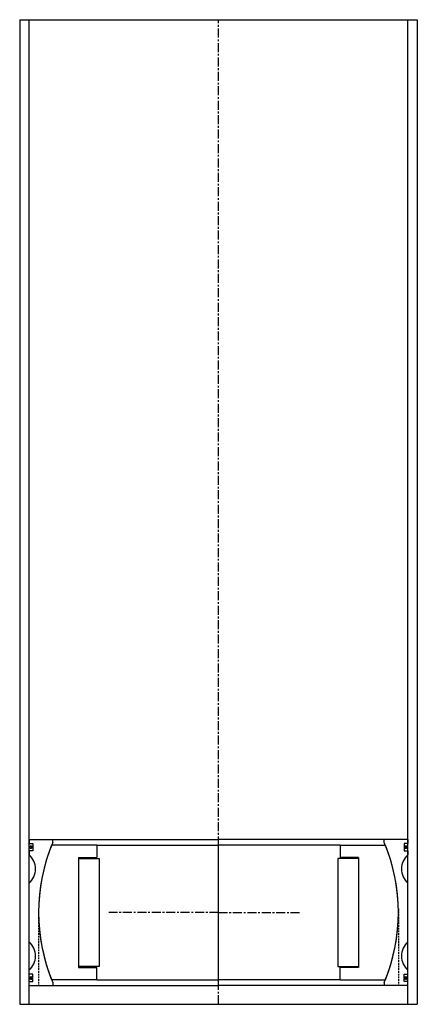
# Model space of a CAD drawing. Extents: x -105 to 105, y 0 to 520.
import ezdxf

# ---------------------------------------------------------------- set-up
doc = ezdxf.new("R2010")
doc.units = 0
doc.header["$LTSCALE"] = 0.15
doc.linetypes.add('CENTER', pattern=[50.8, 31.75, -6.35, 6.35, -6.35])
doc.linetypes.add('HIDDEN', pattern=[9.525, 6.35, -3.175])
doc.layers.get('0').update_dxf_attribs({"linetype": 'CONTINUOUS'})
doc.layers.add('CENTER', color=9, linetype='CENTER')

# ---------------------------------------------------------------- blocks, each defined once
blk = doc.blocks.new('Insert 200x190')
for p, q in [((-100, 38.5), (-100, 36.5)), ((-100, 36.5), (-98, 36.5)), ((-98, 36.5), (-98, 32.5)), ((-87.5, 38.5), (0, 38.5)), ((87.5, 38.5), (0, 38.5)), ((100, 36.5), (98, 36.5)), ((98, 36.5), (98, 32.5)), ((100, 38.5), (100, 36.5)), ((-100, 32.5), (-100, 30.5)), ((-98, 32.5), (-100, 32.5)), ((98, 32.5), (100, 32.5)), ((100, 32.5), (100, 30.5)), ((-100, -15.5), (-100, 15.5)), ((100, -15.5), (100, 15.5)), ((-100, -32.5), (-100, -30.5)), ((100, -32.5), (100, -30.5)), ((-98, -32.5), (-100, -32.5)), ((-98, -36.5), (-98, -32.5)), ((98, -36.5), (98, -32.5)), ((98, -32.5), (100, -32.5)), ((-100, -36.5), (-98, -36.5)), ((-100, -38.5), (-100, -36.5)), ((-87.5, -37), (-87.5, -38.5)), ((-87.5, -38.5), (0, -38.5)), ((87.5, -38.5), (0, -38.5)), ((87.5, -37), (87.5, -38.5)), ((100, -36.5), (98, -36.5)), ((100, -38.5), (100, -36.5))]:
    blk.add_line(p, q)
at = {"linetype": 'Continuous'}
for p, q in [((-100, 38.5), (-87.5, 38.5)), ((-87.5, 37), (-87.5, 38.5)), ((100, 38.5), (87.5, 38.5)), ((87.5, 37), (87.5, 38.5)), ((-100, -38.5), (-87.5, -38.5)), ((100, -38.5), (87.5, -38.5))]:
    blk.add_line(p, q, dxfattribs=at)
at = {"linetype": 'HIDDEN'}
for p, q in [((-95, 1.95), (-95, -38.5)), ((95, 1.95), (95, -38.5))]:
    blk.add_line(p, q, dxfattribs=at)
at = {"const_width": 0.95}
for points in [[(-99.64, 34.51, 1), (-98.59, 34.51, 1)], [(98.36, 34.51, 1), (99.41, 34.51, 1)], [(-99.55, -34.63, 1), (-98.5, -34.63, 1)], [(98.45, -34.63, 1), (99.5, -34.63, 1)]]:
    blk.add_lwpolyline(points, format="xyb", close=True, dxfattribs=at)
for centre, radius, start, end in [((0, 0), 95, 157.0805, 202.9195), ((0, 0), 95, 337.0805, 22.9195), ((-106.61, 23), 10, 311.4096, 48.5904), ((106.61, 23), 10, 131.4096, 228.5904), ((-106.61, -23), 10, 311.4096, 48.5904), ((106.61, -23), 10, 131.4096, 228.5904)]:
    blk.add_arc(centre, radius, start, end)
at = {"layer": 'CENTER'}
for p, q in [((0, -38.5), (0, 38.5)), ((0, 0), (-57.88, 0)), ((0, 0), (42.88, 0))]:
    blk.add_line(p, q, dxfattribs=at)
blk = doc.blocks.new('Ball-190-126')
for p, q in [((-64.25, 35.5), (-88.12, 35.5)), ((-64.25, 35.5), (0, 35.5)), ((-64.25, 35.5), (-64.25, 29)), ((64.25, 35.5), (0, 35.5)), ((64.25, 35.5), (88.12, 35.5)), ((64.25, 35.5), (64.25, 29)), ((-74, 29), (-74, -29)), ((-74, 29), (-64.25, 29)), ((-74, 28.5), (-63, 28.5)), ((-63, 28.5), (-63, -28.5)), ((63, 28.5), (63, -28.5)), ((74, 28.5), (63, 28.5)), ((74, 29), (64.25, 29)), ((74, 29), (74, -29)), ((-63, -28.5), (-74, -28.5)), ((-74, -29), (-64.25, -29)), ((-64.25, -35.5), (-64.25, -29)), ((63, -28.5), (74, -28.5)), ((74, -29), (64.25, -29)), ((64.25, -35.5), (64.25, -29)), ((-64.25, -35.5), (-88.12, -35.5)), ((-64.25, -35.5), (0, -35.5)), ((64.25, -35.5), (0, -35.5)), ((64.25, -35.5), (88.12, -35.5))]:
    blk.add_line(p, q)
for start, end in [(158.057, 201.943), (338.057, 21.943)]:
    blk.add_arc((0, 0), 95, start, end)
at = {"layer": 'CENTER'}
for p, q in [((0, -35.5), (0, 35.5)), ((0, 0), (-15.29, 0)), ((0, 0), (15.29, 0))]:
    blk.add_line(p, q, dxfattribs=at)

msp = doc.modelspace()

# ---------------------------------------------------------------- linework, layer by layer
for p, q in [((-105, 520), (-105, 0)), ((-105, 520), (105, 520)), ((-100, 0), (-100, 520)), ((100, 0), (100, 520)), ((105, 520), (105, 0)), ((-105, 0), (105, 0))]:
    msp.add_line(p, q)
at = {"layer": 'CENTER'}
msp.add_line((0, 0), (0, 520), dxfattribs=at)

# ---------------------------------------------------------------- block references
for name in ['Insert 200x190', 'Ball-190-126']:
    msp.add_blockref(name, (0, 48.5))

doc.saveas('drawing.dxf')
